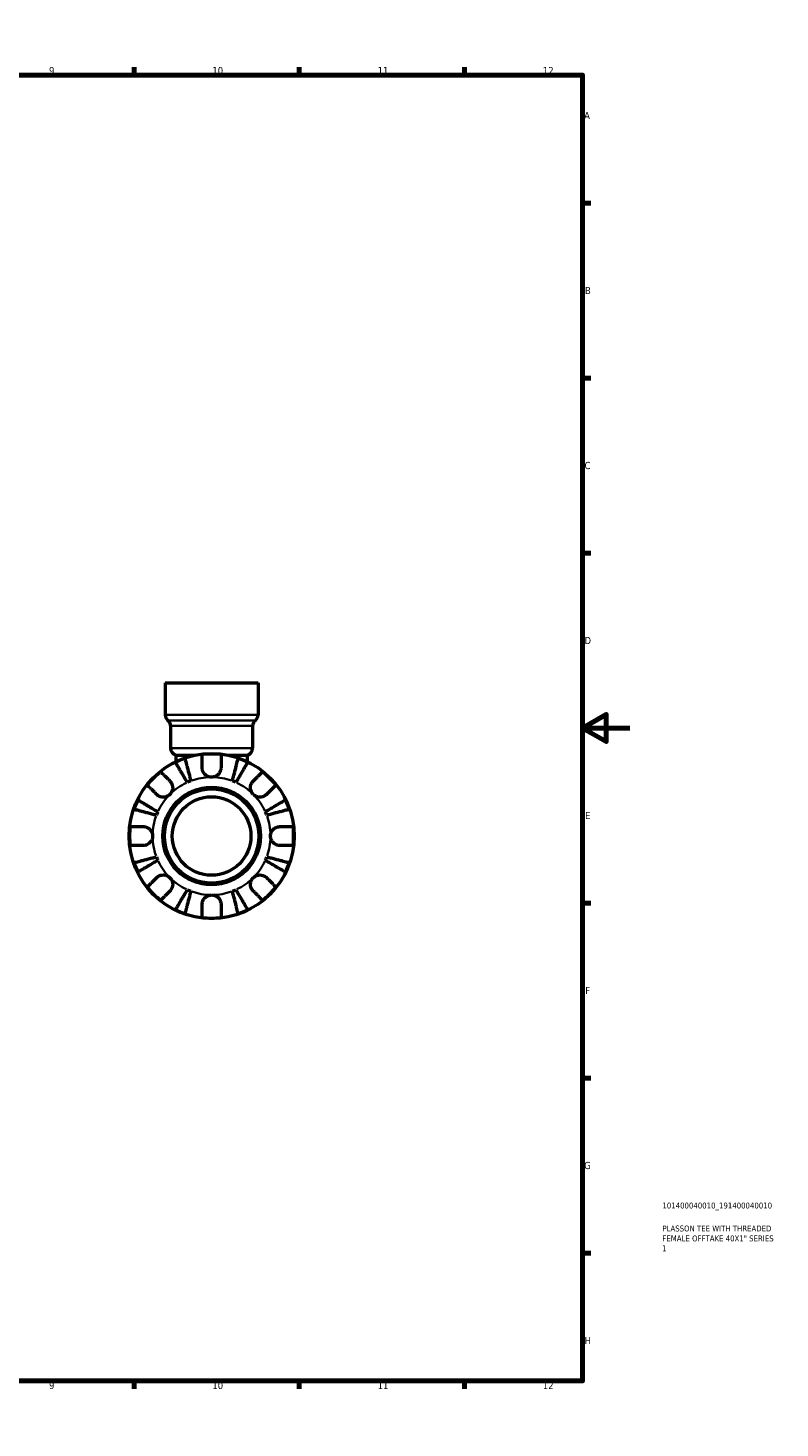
# Model space of a CAD drawing. Header units: millimetres. Extents: x 0 to 905, y -178 to 594.
# Tile 7 of 7: x 586 to 905, y 0 to 594. Entities that reach past the tile are written whole.
import ezdxf

# ---------------------------------------------------------------- set-up
doc = ezdxf.new("R2010")
doc.units = ezdxf.units.MM
for name, color, linetype, lineweight in [('Border (ANSI)', 7, 'Continuous', 70), ('Title (ISO)', 7, 'Continuous', 50), ('Visible (ANSI)', 7, 'Continuous', 50), ('Visible Narrow (ANSI)', 7, 'Continuous', 35)]:
    doc.layers.add(name, color=color, linetype=linetype, lineweight=lineweight)
doc.styles.add('Note Text (ANSI)', font='tahoma.ttf')
doc.styles.add('Note Text (ISO)', font='tahoma.ttf')

# ---------------------------------------------------------------- blocks, each defined once
blk = doc.blocks.new('Borders Default Border')
at = {"layer": 'Border (ANSI)'}
for p, q in [((70.08, 574), (70.08, 577.45)), ((140.17, 574), (140.17, 577.45)), ((210.25, 574), (210.25, 577.45)), ((280.33, 574), (280.33, 577.45)), ((350.42, 574), (350.42, 577.45)), ((490.58, 574), (490.58, 577.45)), ((560.67, 574), (560.67, 577.45)), ((630.75, 574), (630.75, 577.45)), ((700.83, 574), (700.83, 577.45)), ((770.92, 574), (770.92, 577.45)), ((20, 519.75), (16.55, 519.75)), ((821, 519.75), (824.45, 519.75)), ((20, 445.5), (16.55, 445.5)), ((821, 445.5), (824.45, 445.5)), ((20, 371.25), (16.55, 371.25)), ((821, 371.25), (824.45, 371.25)), ((20, 222.75), (16.55, 222.75)), ((821, 222.75), (824.45, 222.75)), ((20, 148.5), (16.55, 148.5)), ((821, 148.5), (824.45, 148.5)), ((20, 74.25), (16.55, 74.25)), ((821, 74.25), (824.45, 74.25)), ((70.08, 20), (70.08, 16.55)), ((140.17, 20), (140.17, 16.55)), ((210.25, 20), (210.25, 16.55)), ((280.33, 20), (280.33, 16.55)), ((350.42, 20), (350.42, 16.55)), ((490.58, 20), (490.58, 16.55)), ((560.67, 20), (560.67, 16.55)), ((630.75, 20), (630.75, 16.55)), ((700.83, 20), (700.83, 16.55)), ((770.92, 20), (770.92, 16.55))]:
    blk.add_line(p, q, dxfattribs=at)
at = {"layer": 'Border (ANSI)', "flags": 128}
for points in [[(420.5, 594), (420.5, 574), (414.73, 584), (426.27, 584), (420.5, 574)], [(20, 20), (20, 574), (821, 574), (821, 20), (20, 20)], [(0, 297), (20, 297), (10, 302.77), (10, 291.23), (20, 297)], [(841, 297), (821, 297), (831, 302.77), (831, 291.23), (821, 297)], [(420.5, 0), (420.5, 20), (414.73, 10), (426.27, 10), (420.5, 20)]]:
    blk.add_lwpolyline(points, dxfattribs=at)
at = {"layer": 'Border (ANSI)', "color": 230, "true_color": 0xff0080, "attachment_point": 7, "style": 'Note Text (ANSI)'}
for s, insert, char_height in [('1', (34.35, 574.4), 3.05), ('2', (104.2, 574.4), 3.05), ('3', (174.26, 574.34), 3.05), ('4', (244.23, 574.4), 3.05), ('5', (314.48, 574.34), 3.05), ('6', (384.49, 574.34), 3.05), ('7', (454.6, 574.4), 3.05), ('8', (524.63, 574.33), 3.05), ('9', (594.7, 574.34), 3.05), ('10', (663.96, 574.34), 3.048), ('11', (734.04, 574.4), 3.048), ('12', (804.13, 574.4), 3.048), ('A', (16.78, 555.35), 3.05), ('A', (821.63, 555.35), 3.05), ('B', (17.15, 481.1), 3.05), ('B', (821.99, 481.1), 3.05), ('C', (16.95, 406.8), 3.05), ('C', (821.8, 406.8), 3.05), ('D', (16.96, 332.6), 3.05), ('D', (821.81, 332.6), 3.05), ('E', (17.21, 258.35), 3.05), ('E', (822.05, 258.35), 3.05), ('F', (17.29, 184.1), 3.05), ('F', (822.14, 184.1), 3.05), ('G', (16.81, 109.79), 3.05), ('G', (821.66, 109.79), 3.05), ('H', (16.97, 35.6), 3.05), ('H', (821.81, 35.6), 3.05), ('1', (34.35, 16.55), 3.05), ('2', (104.2, 16.55), 3.05), ('3', (174.26, 16.49), 3.05), ('4', (244.23, 16.55), 3.05), ('5', (314.48, 16.49), 3.05), ('6', (384.49, 16.49), 3.05), ('7', (454.6, 16.55), 3.05), ('8', (524.63, 16.48), 3.05), ('9', (594.7, 16.49), 3.05), ('10', (663.96, 16.49), 3.048), ('11', (734.04, 16.55), 3.048), ('12', (804.13, 16.55), 3.048)]:
    blk.add_mtext(s, dxfattribs=dict(at, insert=insert, char_height=char_height))
blk = doc.blocks.new('Title Blocks ISO')
at = {"layer": 'Title (ISO)', "color": 232, "true_color": 0xca0064, "style": 'Note Text (ISO)'}
for tag, p in [('PART_NUMBER_001', (33.84, 73.14)), ('DESCRIPTION_001', (33.84, 63.4)), ('DESCRIPTION_002', (33.84, 59.18)), ('DESCRIPTION_003', (33.71, 55))]:
    blk.add_attdef(tag, p, '', height=2.5, dxfattribs=at)

msp = doc.modelspace()

# ---------------------------------------------------------------- linework, layer by layer
at = {"layer": 'Visible (ANSI)'}
for p, q in [((643.951, 316.162), (683.329, 316.162)), ((643.951, 316.162), (643.951, 302.608)), ((683.329, 316.162), (683.329, 302.608)), ((646.223, 297.879), (646.223, 288.395)), ((681.057, 297.879), (681.057, 288.395)), ((648.495, 285.462), (656.675, 285.462)), ((648.495, 285.462), (648.495, 282.715)), ((670.605, 285.462), (678.786, 285.462)), ((678.786, 285.462), (678.786, 282.715))]:
    msp.add_line(p, q, dxfattribs=at)
for radius in [35, 20.7, 20, 16.667]:
    msp.add_circle((663.64, 251.162), radius, dxfattribs=at)
for centre, radius, start, end in [((646.98, 302.608), 3.029, 180, 231.317813), ((643.194, 297.879), 3.029, 0, 51.317813), ((684.087, 297.879), 3.029, 128.682187, 180), ((680.3, 302.608), 3.029, 308.682187, 0), ((649.252, 288.395), 3.029, 180, 255.522488), ((663.64, 251.162), 34.798, 83.399301, 96.600699), ((678.028, 288.395), 3.029, 284.477512, 0), ((663.64, 251.162), 34.798, 108.925871, 116.074129), ((663.64, 251.162), 34.798, 63.925871, 71.074129), ((663.64, 251.162), 34.798, 128.399301, 141.600699), ((663.64, 251.162), 25, 110.666222, 114.333778), ((663.64, 251.162), 25, 65.666222, 69.333778), ((663.64, 251.162), 34.798, 38.399301, 51.600699), ((663.64, 251.162), 34.798, 153.925871, 161.074129), ((663.64, 251.162), 25, 155.666222, 159.333778), ((663.64, 251.162), 25, 20.666222, 24.333778), ((663.64, 251.162), 34.798, 18.925871, 26.074129), ((663.64, 251.162), 34.798, 173.399301, 186.600699), ((663.64, 251.162), 34.798, 353.399301, 6.600699), ((663.64, 251.162), 34.798, 198.925871, 206.074129), ((663.64, 251.162), 25, 200.666222, 204.333778), ((663.64, 251.162), 25, 335.666222, 339.333778), ((663.64, 251.162), 34.798, 333.925871, 341.074129), ((663.64, 251.162), 34.798, 218.399301, 231.600699), ((663.64, 251.162), 25, 245.666222, 249.333778), ((663.64, 251.162), 25, 290.666222, 294.333778), ((663.64, 251.162), 34.798, 308.399301, 321.600699), ((663.64, 251.162), 34.798, 243.925871, 251.074129), ((663.64, 251.162), 34.798, 288.925871, 296.074129), ((663.64, 251.162), 34.798, 263.399301, 276.600699)]:
    msp.add_arc(centre, radius, start, end, dxfattribs=at)
for points, knots in [([(659.64, 280.162), (659.64, 280.6), (659.64, 281.045), (659.64, 282.031), (659.64, 282.555), (659.64, 283.433), (659.64, 283.868), (659.64, 284.618), (659.64, 284.934), (659.64, 285.4), (659.64, 285.598), (659.64, 285.729)], [4.90264375, 4.90264375, 4.90264375, 4.90264375, 5.04224508, 5.04224508, 5.22854914, 5.22854914, 5.41380406, 5.41380406, 5.59905898, 5.59905898, 5.77859995, 5.77859995, 5.77859995, 5.77859995]), ([(667.64, 285.729), (667.64, 285.598), (667.64, 285.4), (667.64, 284.934), (667.64, 284.618), (667.64, 283.868), (667.64, 283.433), (667.64, 282.555), (667.64, 282.031), (667.64, 281.045), (667.64, 280.6), (667.64, 280.162)], [0.18972425, 0.18972425, 0.18972425, 0.18972425, 0.36926522, 0.36926522, 0.55452014, 0.55452014, 0.73977506, 0.73977506, 0.92607912, 0.92607912, 1.06568045, 1.06568045, 1.06568045, 1.06568045]), ([(653.339, 273.941), (653.024, 274.476), (652.679, 275.061), (652.005, 276.206), (651.675, 276.766), (651.093, 277.753), (650.788, 278.272), (650.218, 279.239), (649.953, 279.689), (649.509, 280.442), (649.289, 280.816), (648.909, 281.462), (648.749, 281.733), (648.512, 282.135), (648.412, 282.305), (648.345, 282.418)], [4.4593823, 4.4593823, 4.4593823, 4.4593823, 4.6457401, 4.6457401, 4.832098, 4.832098, 5.0177489, 5.0177489, 5.2033998, 5.2033998, 5.388581, 5.388581, 5.5737621, 5.5737621, 5.753847, 5.753847, 5.753847, 5.753847]), ([(652.354, 284.079), (652.386, 283.951), (652.436, 283.76), (652.553, 283.308), (652.632, 283.004), (652.819, 282.279), (652.928, 281.858), (653.147, 281.011), (653.277, 280.507), (653.559, 279.419), (653.709, 278.837), (653.996, 277.728), (654.159, 277.098), (654.492, 275.811), (654.661, 275.154), (654.817, 274.553)], [0.1897184, 0.1897184, 0.1897184, 0.1897184, 0.3698032, 0.3698032, 0.5549844, 0.5549844, 0.7401655, 0.7401655, 0.9258164, 0.9258164, 1.1114673, 1.1114673, 1.2978252, 1.2978252, 1.484183, 1.484183, 1.484183, 1.484183]), ([(663.64, 276.162), (663.264, 276.162), (662.89, 276.215), (662.121, 276.437), (661.733, 276.62), (661.044, 277.091), (660.746, 277.371), (660.276, 277.968), (660.098, 278.271), (659.877, 278.789), (659.809, 278.993), (659.711, 279.386), (659.679, 279.574), (659.647, 279.896), (659.64, 280.029), (659.64, 280.162)], [0, 0, 0, 0, 0.11274969, 0.11274969, 0.24046199, 0.24046199, 0.3630761, 0.3630761, 0.46982648, 0.46982648, 0.53680834, 0.53680834, 0.59738122, 0.59738122, 0.64072731, 0.64072731, 0.64072731, 0.64072731]), ([(667.64, 280.162), (667.64, 279.963), (667.625, 279.762), (667.566, 279.373), (667.524, 279.186), (667.398, 278.771), (667.307, 278.545), (666.995, 277.94), (666.732, 277.585), (666.056, 276.936), (665.638, 276.661), (664.693, 276.267), (664.169, 276.162), (663.64, 276.162)], [-0.64798358, -0.64798358, -0.64798358, -0.64798358, -0.58129223, -0.58129223, -0.51957432, -0.51957432, -0.44316993, -0.44316993, -0.3085364, -0.3085364, -0.15881239, -0.15881239, 0, 0, 0, 0]), ([(672.463, 274.553), (672.619, 275.154), (672.789, 275.811), (673.121, 277.098), (673.284, 277.728), (673.571, 278.837), (673.722, 279.419), (674.003, 280.507), (674.133, 281.011), (674.352, 281.858), (674.461, 282.279), (674.649, 283.004), (674.727, 283.308), (674.844, 283.76), (674.894, 283.951), (674.927, 284.079)], [4.4593823, 4.4593823, 4.4593823, 4.4593823, 4.6457401, 4.6457401, 4.832098, 4.832098, 5.0177489, 5.0177489, 5.2033998, 5.2033998, 5.388581, 5.388581, 5.5737621, 5.5737621, 5.753847, 5.753847, 5.753847, 5.753847]), ([(678.935, 282.418), (678.868, 282.305), (678.768, 282.135), (678.531, 281.733), (678.372, 281.462), (677.991, 280.816), (677.771, 280.442), (677.327, 279.689), (677.062, 279.239), (676.492, 278.272), (676.187, 277.753), (675.606, 276.766), (675.275, 276.206), (674.601, 275.061), (674.257, 274.476), (673.941, 273.941)], [0.1897184, 0.1897184, 0.1897184, 0.1897184, 0.3698032, 0.3698032, 0.5549844, 0.5549844, 0.7401655, 0.7401655, 0.9258164, 0.9258164, 1.1114673, 1.1114673, 1.2978252, 1.2978252, 1.484183, 1.484183, 1.484183, 1.484183]), ([(642.026, 278.433), (642.119, 278.34), (642.258, 278.201), (642.588, 277.871), (642.811, 277.647), (643.342, 277.117), (643.649, 276.809), (644.27, 276.189), (644.64, 275.818), (645.338, 275.121), (645.652, 274.806), (645.962, 274.496)], [0.18972425, 0.18972425, 0.18972425, 0.18972425, 0.36926522, 0.36926522, 0.55452014, 0.55452014, 0.73977506, 0.73977506, 0.92607912, 0.92607912, 1.06568045, 1.06568045, 1.06568045, 1.06568045]), ([(645.962, 274.496), (646.05, 274.408), (646.135, 274.316), (646.378, 274.021), (646.524, 273.807), (646.782, 273.332), (646.89, 273.073), (647.083, 272.418), (647.139, 272.017), (647.126, 271.109), (647.025, 270.612), (646.632, 269.658), (646.336, 269.213), (645.962, 268.839)], [-0.64434498, -0.64434498, -0.64434498, -0.64434498, -0.60308586, -0.60308586, -0.52007987, -0.52007987, -0.43273909, -0.43273909, -0.31000661, -0.31000661, -0.15868997, -0.15868997, 0, 0, 0, 0]), ([(681.318, 268.839), (681.108, 269.049), (680.923, 269.281), (680.596, 269.799), (680.459, 270.085), (680.218, 270.796), (680.147, 271.226), (680.145, 272.068), (680.207, 272.471), (680.41, 273.123), (680.52, 273.377), (680.781, 273.847), (680.931, 274.061), (681.167, 274.34), (681.241, 274.42), (681.318, 274.496)], [0, 0, 0, 0, 0.08884908, 0.08884908, 0.18379648, 0.18379648, 0.31419699, 0.31419699, 0.43784665, 0.43784665, 0.52411276, 0.52411276, 0.60765264, 0.60765264, 0.6434969, 0.6434969, 0.6434969, 0.6434969]), ([(681.318, 274.496), (681.628, 274.806), (681.942, 275.121), (682.64, 275.818), (683.01, 276.189), (683.631, 276.809), (683.938, 277.117), (684.469, 277.647), (684.692, 277.871), (685.022, 278.201), (685.162, 278.34), (685.254, 278.433)], [4.90264375, 4.90264375, 4.90264375, 4.90264375, 5.04224508, 5.04224508, 5.22854914, 5.22854914, 5.41380406, 5.41380406, 5.59905898, 5.59905898, 5.77859995, 5.77859995, 5.77859995, 5.77859995]), ([(640.306, 268.839), (639.996, 269.149), (639.681, 269.464), (638.984, 270.161), (638.613, 270.532), (637.993, 271.152), (637.685, 271.46), (637.154, 271.991), (636.931, 272.214), (636.601, 272.544), (636.462, 272.683), (636.369, 272.776)], [4.90264375, 4.90264375, 4.90264375, 4.90264375, 5.04224508, 5.04224508, 5.22854914, 5.22854914, 5.41380406, 5.41380406, 5.59905898, 5.59905898, 5.77859995, 5.77859995, 5.77859995, 5.77859995]), ([(645.962, 268.839), (645.753, 268.63), (645.521, 268.445), (645.003, 268.117), (644.717, 267.981), (644.006, 267.74), (643.575, 267.669), (642.734, 267.667), (642.33, 267.729), (641.679, 267.931), (641.424, 268.041), (640.955, 268.303), (640.741, 268.452), (640.462, 268.689), (640.382, 268.763), (640.306, 268.839)], [0, 0, 0, 0, 0.08884908, 0.08884908, 0.18379648, 0.18379648, 0.31419699, 0.31419699, 0.43784665, 0.43784665, 0.52411276, 0.52411276, 0.60765264, 0.60765264, 0.6434969, 0.6434969, 0.6434969, 0.6434969]), ([(686.975, 268.839), (686.887, 268.751), (686.794, 268.667), (686.5, 268.424), (686.285, 268.278), (685.811, 268.02), (685.551, 267.912), (684.896, 267.719), (684.495, 267.662), (683.587, 267.676), (683.09, 267.777), (682.136, 268.17), (681.692, 268.465), (681.318, 268.839)], [-0.64434498, -0.64434498, -0.64434498, -0.64434498, -0.60308586, -0.60308586, -0.52007987, -0.52007987, -0.43273909, -0.43273909, -0.31000661, -0.31000661, -0.15868997, -0.15868997, 0, 0, 0, 0]), ([(690.911, 272.776), (690.818, 272.683), (690.679, 272.544), (690.349, 272.214), (690.126, 271.991), (689.595, 271.46), (689.288, 271.152), (688.667, 270.532), (688.297, 270.161), (687.599, 269.464), (687.285, 269.149), (686.975, 268.839)], [0.18972425, 0.18972425, 0.18972425, 0.18972425, 0.36926522, 0.36926522, 0.55452014, 0.55452014, 0.73977506, 0.73977506, 0.92607912, 0.92607912, 1.06568045, 1.06568045, 1.06568045, 1.06568045]), ([(640.249, 259.985), (639.647, 260.14), (638.991, 260.31), (637.704, 260.643), (637.074, 260.806), (635.965, 261.093), (635.383, 261.243), (634.295, 261.525), (633.79, 261.655), (632.943, 261.874), (632.523, 261.983), (631.798, 262.17), (631.493, 262.249), (631.042, 262.366), (630.85, 262.415), (630.723, 262.448)], [4.4593823, 4.4593823, 4.4593823, 4.4593823, 4.6457401, 4.6457401, 4.832098, 4.832098, 5.0177489, 5.0177489, 5.2033998, 5.2033998, 5.388581, 5.388581, 5.5737621, 5.5737621, 5.753847, 5.753847, 5.753847, 5.753847]), ([(632.384, 266.457), (632.497, 266.39), (632.667, 266.29), (633.069, 266.053), (633.34, 265.893), (633.985, 265.513), (634.359, 265.293), (635.113, 264.849), (635.563, 264.584), (636.53, 264.014), (637.048, 263.709), (638.036, 263.127), (638.596, 262.797), (639.741, 262.123), (640.326, 261.778), (640.861, 261.463)], [0.1897184, 0.1897184, 0.1897184, 0.1897184, 0.3698032, 0.3698032, 0.5549844, 0.5549844, 0.7401655, 0.7401655, 0.9258164, 0.9258164, 1.1114673, 1.1114673, 1.2978252, 1.2978252, 1.484183, 1.484183, 1.484183, 1.484183]), ([(686.419, 261.463), (686.954, 261.778), (687.539, 262.123), (688.684, 262.797), (689.244, 263.127), (690.232, 263.709), (690.75, 264.014), (691.718, 264.584), (692.167, 264.849), (692.921, 265.293), (693.295, 265.513), (693.94, 265.893), (694.211, 266.053), (694.613, 266.29), (694.783, 266.39), (694.897, 266.457)], [4.4593823, 4.4593823, 4.4593823, 4.4593823, 4.6457401, 4.6457401, 4.832098, 4.832098, 5.0177489, 5.0177489, 5.2033998, 5.2033998, 5.388581, 5.388581, 5.5737621, 5.5737621, 5.753847, 5.753847, 5.753847, 5.753847]), ([(696.557, 262.448), (696.43, 262.415), (696.239, 262.366), (695.787, 262.249), (695.482, 262.17), (694.757, 261.983), (694.337, 261.874), (693.49, 261.655), (692.985, 261.525), (691.898, 261.243), (691.315, 261.093), (690.206, 260.806), (689.576, 260.643), (688.29, 260.31), (687.633, 260.14), (687.031, 259.985)], [0.1897184, 0.1897184, 0.1897184, 0.1897184, 0.3698032, 0.3698032, 0.5549844, 0.5549844, 0.7401655, 0.7401655, 0.9258164, 0.9258164, 1.1114673, 1.1114673, 1.2978252, 1.2978252, 1.484183, 1.484183, 1.484183, 1.484183]), ([(629.073, 255.162), (629.204, 255.162), (629.402, 255.162), (629.868, 255.162), (630.184, 255.162), (630.934, 255.162), (631.369, 255.162), (632.247, 255.162), (632.771, 255.162), (633.757, 255.162), (634.202, 255.162), (634.64, 255.162)], [0.18972425, 0.18972425, 0.18972425, 0.18972425, 0.36926522, 0.36926522, 0.55452014, 0.55452014, 0.73977506, 0.73977506, 0.92607912, 0.92607912, 1.06568045, 1.06568045, 1.06568045, 1.06568045]), ([(634.64, 255.162), (634.787, 255.162), (634.935, 255.154), (635.32, 255.111), (635.557, 255.063), (636.048, 254.915), (636.299, 254.812), (636.897, 254.489), (637.226, 254.241), (637.861, 253.586), (638.139, 253.164), (638.535, 252.213), (638.64, 251.69), (638.64, 251.162)], [-0.64008532, -0.64008532, -0.64008532, -0.64008532, -0.59222185, -0.59222185, -0.51595037, -0.51595037, -0.43235608, -0.43235608, -0.30863031, -0.30863031, -0.15844955, -0.15844955, 0, 0, 0, 0]), ([(638.64, 251.162), (638.64, 250.824), (638.597, 250.488), (638.42, 249.802), (638.278, 249.459), (637.83, 248.694), (637.486, 248.305), (636.81, 247.784), (636.518, 247.614), (635.979, 247.384), (635.741, 247.309), (635.255, 247.201), (635.007, 247.171), (634.722, 247.162), (634.681, 247.162), (634.64, 247.162)], [-2.77804136, -2.77804136, -2.77804136, -2.77804136, -2.67672151, -2.67672151, -2.56558131, -2.56558131, -2.40960112, -2.40960112, -2.30519389, -2.30519389, -2.22617552, -2.22617552, -2.14450488, -2.14450488, -2.1308178, -2.1308178, -2.1308178, -2.1308178]), ([(688.64, 251.162), (688.64, 251.5), (688.683, 251.836), (688.86, 252.521), (689.002, 252.865), (689.45, 253.63), (689.794, 254.018), (690.47, 254.539), (690.763, 254.709), (691.301, 254.94), (691.539, 255.015), (692.026, 255.122), (692.273, 255.152), (692.559, 255.161), (692.599, 255.162), (692.64, 255.162)], [-2.77804136, -2.77804136, -2.77804136, -2.77804136, -2.67672151, -2.67672151, -2.56558131, -2.56558131, -2.40960112, -2.40960112, -2.30519389, -2.30519389, -2.22617552, -2.22617552, -2.14450488, -2.14450488, -2.1308178, -2.1308178, -2.1308178, -2.1308178]), ([(692.64, 247.162), (692.494, 247.162), (692.346, 247.17), (691.96, 247.213), (691.723, 247.261), (691.232, 247.408), (690.981, 247.512), (690.383, 247.835), (690.054, 248.082), (689.419, 248.737), (689.141, 249.159), (688.745, 250.11), (688.64, 250.634), (688.64, 251.162)], [-0.64008532, -0.64008532, -0.64008532, -0.64008532, -0.59222185, -0.59222185, -0.51595037, -0.51595037, -0.43235608, -0.43235608, -0.30863031, -0.30863031, -0.15844955, -0.15844955, 0, 0, 0, 0]), ([(692.64, 255.162), (693.078, 255.162), (693.523, 255.162), (694.51, 255.162), (695.034, 255.162), (695.911, 255.162), (696.346, 255.162), (697.097, 255.162), (697.412, 255.162), (697.879, 255.162), (698.076, 255.162), (698.207, 255.162)], [4.90264375, 4.90264375, 4.90264375, 4.90264375, 5.04224508, 5.04224508, 5.22854914, 5.22854914, 5.41380406, 5.41380406, 5.59905898, 5.59905898, 5.77859995, 5.77859995, 5.77859995, 5.77859995]), ([(634.64, 247.162), (634.202, 247.162), (633.757, 247.162), (632.771, 247.162), (632.247, 247.162), (631.369, 247.162), (630.934, 247.162), (630.184, 247.162), (629.868, 247.162), (629.402, 247.162), (629.204, 247.162), (629.073, 247.162)], [4.90264375, 4.90264375, 4.90264375, 4.90264375, 5.04224508, 5.04224508, 5.22854914, 5.22854914, 5.41380406, 5.41380406, 5.59905898, 5.59905898, 5.77859995, 5.77859995, 5.77859995, 5.77859995]), ([(698.207, 247.162), (698.076, 247.162), (697.879, 247.162), (697.412, 247.162), (697.097, 247.162), (696.346, 247.162), (695.911, 247.162), (695.034, 247.162), (694.51, 247.162), (693.523, 247.162), (693.078, 247.162), (692.64, 247.162)], [0.18972425, 0.18972425, 0.18972425, 0.18972425, 0.36926522, 0.36926522, 0.55452014, 0.55452014, 0.73977506, 0.73977506, 0.92607912, 0.92607912, 1.06568045, 1.06568045, 1.06568045, 1.06568045]), ([(630.723, 239.875), (630.85, 239.908), (631.042, 239.958), (631.493, 240.074), (631.798, 240.153), (632.523, 240.341), (632.943, 240.449), (633.79, 240.668), (634.295, 240.799), (635.383, 241.08), (635.965, 241.231), (637.074, 241.518), (637.704, 241.681), (638.991, 242.013), (639.647, 242.183), (640.249, 242.339)], [0.1897184, 0.1897184, 0.1897184, 0.1897184, 0.3698032, 0.3698032, 0.5549844, 0.5549844, 0.7401655, 0.7401655, 0.9258164, 0.9258164, 1.1114673, 1.1114673, 1.2978252, 1.2978252, 1.484183, 1.484183, 1.484183, 1.484183]), ([(640.861, 240.86), (640.326, 240.545), (639.741, 240.201), (638.596, 239.526), (638.036, 239.196), (637.048, 238.615), (636.53, 238.309), (635.563, 237.739), (635.113, 237.475), (634.359, 237.031), (633.985, 236.81), (633.34, 236.43), (633.069, 236.271), (632.667, 236.034), (632.497, 235.934), (632.384, 235.867)], [4.4593823, 4.4593823, 4.4593823, 4.4593823, 4.6457401, 4.6457401, 4.832098, 4.832098, 5.0177489, 5.0177489, 5.2033998, 5.2033998, 5.388581, 5.388581, 5.5737621, 5.5737621, 5.753847, 5.753847, 5.753847, 5.753847]), ([(694.897, 235.867), (694.783, 235.934), (694.613, 236.034), (694.211, 236.271), (693.94, 236.43), (693.295, 236.81), (692.921, 237.031), (692.167, 237.475), (691.718, 237.739), (690.75, 238.309), (690.232, 238.615), (689.244, 239.196), (688.684, 239.526), (687.539, 240.201), (686.954, 240.545), (686.419, 240.86)], [0.1897184, 0.1897184, 0.1897184, 0.1897184, 0.3698032, 0.3698032, 0.5549844, 0.5549844, 0.7401655, 0.7401655, 0.9258164, 0.9258164, 1.1114673, 1.1114673, 1.2978252, 1.2978252, 1.484183, 1.484183, 1.484183, 1.484183]), ([(687.031, 242.339), (687.633, 242.183), (688.29, 242.013), (689.576, 241.681), (690.206, 241.518), (691.315, 241.231), (691.898, 241.08), (692.985, 240.799), (693.49, 240.668), (694.337, 240.449), (694.757, 240.341), (695.482, 240.153), (695.787, 240.074), (696.239, 239.958), (696.43, 239.908), (696.557, 239.875)], [4.4593823, 4.4593823, 4.4593823, 4.4593823, 4.6457401, 4.6457401, 4.832098, 4.832098, 5.0177489, 5.0177489, 5.2033998, 5.2033998, 5.388581, 5.388581, 5.5737621, 5.5737621, 5.753847, 5.753847, 5.753847, 5.753847]), ([(636.369, 229.547), (636.462, 229.64), (636.601, 229.78), (636.931, 230.11), (637.154, 230.333), (637.685, 230.864), (637.993, 231.171), (638.613, 231.792), (638.984, 232.162), (639.681, 232.86), (639.996, 233.174), (640.306, 233.484)], [0.18972425, 0.18972425, 0.18972425, 0.18972425, 0.36926522, 0.36926522, 0.55452014, 0.55452014, 0.73977506, 0.73977506, 0.92607912, 0.92607912, 1.06568045, 1.06568045, 1.06568045, 1.06568045]), ([(640.306, 233.484), (640.394, 233.572), (640.486, 233.657), (640.78, 233.9), (640.995, 234.046), (641.469, 234.303), (641.729, 234.412), (642.384, 234.605), (642.785, 234.661), (643.693, 234.648), (644.19, 234.547), (645.144, 234.154), (645.588, 233.858), (645.962, 233.484)], [-0.64434498, -0.64434498, -0.64434498, -0.64434498, -0.60308586, -0.60308586, -0.52007987, -0.52007987, -0.43273909, -0.43273909, -0.31000661, -0.31000661, -0.15868997, -0.15868997, 0, 0, 0, 0]), ([(645.962, 233.484), (646.172, 233.275), (646.357, 233.043), (646.685, 232.525), (646.821, 232.238), (647.062, 231.527), (647.133, 231.097), (647.135, 230.255), (647.073, 229.852), (646.87, 229.201), (646.761, 228.946), (646.499, 228.477), (646.35, 228.263), (646.113, 227.984), (646.039, 227.904), (645.962, 227.827)], [0, 0, 0, 0, 0.08884908, 0.08884908, 0.18379648, 0.18379648, 0.31419699, 0.31419699, 0.43784665, 0.43784665, 0.52411276, 0.52411276, 0.60765264, 0.60765264, 0.6434969, 0.6434969, 0.6434969, 0.6434969]), ([(681.318, 227.827), (681.23, 227.915), (681.145, 228.008), (680.902, 228.302), (680.756, 228.517), (680.498, 228.991), (680.39, 229.251), (680.197, 229.906), (680.141, 230.307), (680.154, 231.215), (680.255, 231.712), (680.648, 232.666), (680.944, 233.11), (681.318, 233.484)], [-0.64434498, -0.64434498, -0.64434498, -0.64434498, -0.60308586, -0.60308586, -0.52007987, -0.52007987, -0.43273909, -0.43273909, -0.31000661, -0.31000661, -0.15868997, -0.15868997, 0, 0, 0, 0]), ([(681.318, 233.484), (681.527, 233.694), (681.759, 233.879), (682.277, 234.206), (682.564, 234.343), (683.274, 234.584), (683.705, 234.655), (684.547, 234.657), (684.95, 234.595), (685.601, 234.392), (685.856, 234.282), (686.325, 234.02), (686.539, 233.871), (686.818, 233.634), (686.898, 233.561), (686.975, 233.484)], [0, 0, 0, 0, 0.08884908, 0.08884908, 0.18379648, 0.18379648, 0.31419699, 0.31419699, 0.43784665, 0.43784665, 0.52411276, 0.52411276, 0.60765264, 0.60765264, 0.6434969, 0.6434969, 0.6434969, 0.6434969]), ([(686.975, 233.484), (687.285, 233.174), (687.599, 232.86), (688.297, 232.162), (688.667, 231.792), (689.288, 231.171), (689.595, 230.864), (690.126, 230.333), (690.349, 230.11), (690.679, 229.78), (690.818, 229.64), (690.911, 229.547)], [4.90264375, 4.90264375, 4.90264375, 4.90264375, 5.04224508, 5.04224508, 5.22854914, 5.22854914, 5.41380406, 5.41380406, 5.59905898, 5.59905898, 5.77859995, 5.77859995, 5.77859995, 5.77859995]), ([(645.962, 227.827), (645.652, 227.517), (645.338, 227.203), (644.64, 226.505), (644.27, 226.135), (643.649, 225.514), (643.342, 225.207), (642.811, 224.676), (642.588, 224.453), (642.258, 224.123), (642.119, 223.983), (642.026, 223.891)], [4.90264375, 4.90264375, 4.90264375, 4.90264375, 5.04224508, 5.04224508, 5.22854914, 5.22854914, 5.41380406, 5.41380406, 5.59905898, 5.59905898, 5.77859995, 5.77859995, 5.77859995, 5.77859995]), ([(648.345, 219.905), (648.412, 220.018), (648.512, 220.189), (648.749, 220.591), (648.909, 220.862), (649.289, 221.507), (649.509, 221.881), (649.953, 222.635), (650.218, 223.084), (650.788, 224.052), (651.093, 224.57), (651.675, 225.558), (652.005, 226.118), (652.679, 227.263), (653.024, 227.848), (653.339, 228.383)], [0.1897184, 0.1897184, 0.1897184, 0.1897184, 0.3698032, 0.3698032, 0.5549844, 0.5549844, 0.7401655, 0.7401655, 0.9258164, 0.9258164, 1.1114673, 1.1114673, 1.2978252, 1.2978252, 1.484183, 1.484183, 1.484183, 1.484183]), ([(654.817, 227.77), (654.661, 227.169), (654.492, 226.512), (654.159, 225.226), (653.996, 224.596), (653.709, 223.486), (653.559, 222.904), (653.277, 221.817), (653.147, 221.312), (652.928, 220.465), (652.819, 220.045), (652.632, 219.32), (652.553, 219.015), (652.436, 218.563), (652.386, 218.372), (652.354, 218.245)], [4.4593823, 4.4593823, 4.4593823, 4.4593823, 4.6457401, 4.6457401, 4.832098, 4.832098, 5.0177489, 5.0177489, 5.2033998, 5.2033998, 5.388581, 5.388581, 5.5737621, 5.5737621, 5.753847, 5.753847, 5.753847, 5.753847]), ([(659.64, 222.162), (659.64, 222.308), (659.648, 222.456), (659.691, 222.842), (659.739, 223.079), (659.887, 223.57), (659.99, 223.821), (660.313, 224.419), (660.56, 224.747), (661.216, 225.382), (661.638, 225.661), (662.589, 226.057), (663.112, 226.162), (663.64, 226.162)], [-0.64008532, -0.64008532, -0.64008532, -0.64008532, -0.59222185, -0.59222185, -0.51595037, -0.51595037, -0.43235608, -0.43235608, -0.30863031, -0.30863031, -0.15844955, -0.15844955, 0, 0, 0, 0]), ([(663.64, 226.162), (663.978, 226.162), (664.314, 226.119), (665, 225.942), (665.343, 225.8), (666.108, 225.352), (666.497, 225.008), (667.018, 224.332), (667.188, 224.039), (667.418, 223.5), (667.493, 223.263), (667.601, 222.776), (667.631, 222.529), (667.639, 222.243), (667.64, 222.203), (667.64, 222.162)], [-2.77804136, -2.77804136, -2.77804136, -2.77804136, -2.67672151, -2.67672151, -2.56558131, -2.56558131, -2.40960112, -2.40960112, -2.30519389, -2.30519389, -2.22617552, -2.22617552, -2.14450488, -2.14450488, -2.1308178, -2.1308178, -2.1308178, -2.1308178]), ([(674.927, 218.245), (674.894, 218.372), (674.844, 218.563), (674.727, 219.015), (674.649, 219.32), (674.461, 220.045), (674.352, 220.465), (674.133, 221.312), (674.003, 221.817), (673.722, 222.904), (673.571, 223.486), (673.284, 224.596), (673.121, 225.226), (672.789, 226.512), (672.619, 227.169), (672.463, 227.77)], [0.1897184, 0.1897184, 0.1897184, 0.1897184, 0.3698032, 0.3698032, 0.5549844, 0.5549844, 0.7401655, 0.7401655, 0.9258164, 0.9258164, 1.1114673, 1.1114673, 1.2978252, 1.2978252, 1.484183, 1.484183, 1.484183, 1.484183]), ([(673.941, 228.383), (674.257, 227.848), (674.601, 227.263), (675.275, 226.118), (675.606, 225.558), (676.187, 224.57), (676.492, 224.052), (677.062, 223.084), (677.327, 222.635), (677.771, 221.881), (677.991, 221.507), (678.372, 220.862), (678.531, 220.591), (678.768, 220.189), (678.868, 220.018), (678.935, 219.905)], [4.4593823, 4.4593823, 4.4593823, 4.4593823, 4.6457401, 4.6457401, 4.832098, 4.832098, 5.0177489, 5.0177489, 5.2033998, 5.2033998, 5.388581, 5.388581, 5.5737621, 5.5737621, 5.753847, 5.753847, 5.753847, 5.753847]), ([(685.254, 223.891), (685.162, 223.983), (685.022, 224.123), (684.692, 224.453), (684.469, 224.676), (683.938, 225.207), (683.631, 225.514), (683.01, 226.135), (682.64, 226.505), (681.942, 227.203), (681.628, 227.517), (681.318, 227.827)], [0.18972425, 0.18972425, 0.18972425, 0.18972425, 0.36926522, 0.36926522, 0.55452014, 0.55452014, 0.73977506, 0.73977506, 0.92607912, 0.92607912, 1.06568045, 1.06568045, 1.06568045, 1.06568045]), ([(659.64, 216.594), (659.64, 216.726), (659.64, 216.923), (659.64, 217.39), (659.64, 217.705), (659.64, 218.456), (659.64, 218.891), (659.64, 219.768), (659.64, 220.292), (659.64, 221.279), (659.64, 221.723), (659.64, 222.162)], [0.18972425, 0.18972425, 0.18972425, 0.18972425, 0.36926522, 0.36926522, 0.55452014, 0.55452014, 0.73977506, 0.73977506, 0.92607912, 0.92607912, 1.06568045, 1.06568045, 1.06568045, 1.06568045]), ([(667.64, 222.162), (667.64, 221.723), (667.64, 221.279), (667.64, 220.292), (667.64, 219.768), (667.64, 218.891), (667.64, 218.456), (667.64, 217.705), (667.64, 217.39), (667.64, 216.923), (667.64, 216.726), (667.64, 216.594)], [4.90264375, 4.90264375, 4.90264375, 4.90264375, 5.04224508, 5.04224508, 5.22854914, 5.22854914, 5.41380406, 5.41380406, 5.59905898, 5.59905898, 5.77859995, 5.77859995, 5.77859995, 5.77859995])]:
    msp.add_open_spline(points, degree=3, knots=knots, dxfattribs=at)
at = {"layer": 'Visible Narrow (ANSI)'}
for p, q in [((644.193, 302.608), (683.087, 302.608)), ((681.965, 300.243), (645.315, 300.243)), ((680.843, 297.879), (646.437, 297.879)), ((646.437, 288.395), (680.843, 288.395))]:
    msp.add_line(p, q, dxfattribs=at)
for start, end in [(115.367089, 133.966689), (91.033311, 109.632911), (70.367089, 88.966689), (46.033311, 64.632911), (136.033311, 154.632911), (25.367089, 43.966689), (160.367089, 178.966689), (1.033311, 19.632911), (181.033311, 199.632911), (340.367089, 358.966689), (205.367089, 223.966689), (316.033311, 334.632911), (226.033311, 244.632911), (295.367089, 313.966689), (250.367089, 268.966689), (271.033311, 289.632911)]:
    msp.add_arc((663.64, 251.162), 25, start, end, dxfattribs=at)

# ---------------------------------------------------------------- block references
msp.add_blockref('Borders Default Border', (0, 0))
msp.add_blockref('Title Blocks ISO', (821, 20)).add_auto_attribs({'PART_NUMBER_001': '101400040010_191400040010', 'DESCRIPTION_001': 'PLASSON TEE WITH THREADED', 'DESCRIPTION_002': 'FEMALE OFFTAKE 40X1" SERIES', 'DESCRIPTION_003': '1'})

doc.saveas('drawing.dxf')
